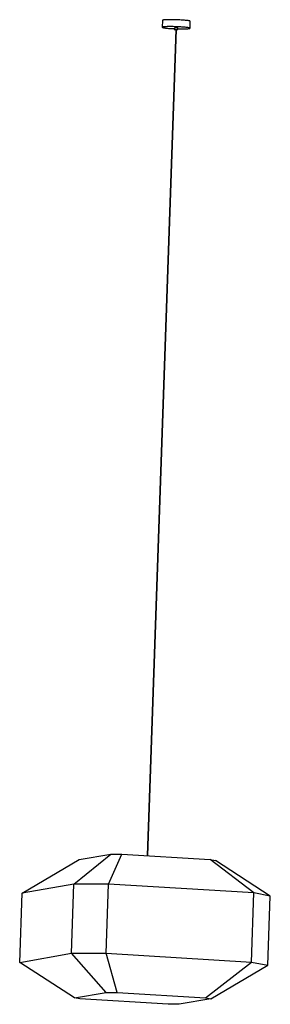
# Model space of a CAD drawing. Header units: millimetres. Extents: x -354 to 367, y -17 to 2819.
import ezdxf

# ---------------------------------------------------------------- set-up
doc = ezdxf.new("R2010")
doc.units = ezdxf.units.MM

msp = doc.modelspace()

# ---------------------------------------------------------------- linework, layer by layer
at = {"color": 7, "linetype": 'Continuous', "lineweight": 25}
for p, q in [((57.1, 2816.9), (56.4, 2797)), ((136.4, 2794.2), (137.1, 2814.1)), ((95.2, 2790.6), (13.2, 411.3)), ((15.2, 411.2), (97.2, 2790.6)), ((91.4, 2795.8), (91.2, 2790.8)), ((101.2, 2790.4), (101.4, 2795.4)), ((-346.7, 303.2), (-182.2, 399.9)), ((-197.5, 329.2), (-91.6, 415.7)), ((-182.2, 399.9), (-91.6, 415.7)), ((-98.4, 329.3), (-59.7, 415.7)), ((-91.6, 415.7), (-59.7, 415.7)), ((-59.7, 415.7), (194.5, 400.3)), ((320.4, 303.8), (194.5, 400.3)), ((194.5, 400.3), (209.7, 397.4)), ((367.4, 294.8), (209.7, 397.4)), ((-197.5, 329.2), (-346.7, 303.2)), ((-204.4, 129.9), (-197.5, 329.2)), ((-98.4, 329.3), (-197.5, 329.2)), ((-105.3, 129.9), (-98.4, 329.3)), ((320.4, 303.8), (-98.4, 329.3)), ((-353.6, 103.8), (-346.7, 303.2)), ((313.5, 104.5), (320.4, 303.8)), ((367.4, 294.8), (320.4, 303.8)), ((360.5, 95.5), (367.4, 294.8)), ((-353.6, 103.8), (-204.4, 129.9)), ((-105.3, 17.1), (-204.4, 129.9)), ((-204.4, 129.9), (-105.3, 129.9)), ((-73.4, 17.1), (-105.3, 129.9)), ((-105.3, 129.9), (313.5, 104.5)), ((-195.9, 1.3), (-353.6, 103.8)), ((180.8, 1.6), (313.5, 104.5)), ((195.9, -1.3), (360.5, 95.5)), ((313.5, 104.5), (360.5, 95.5)), ((-195.9, 1.3), (-105.3, 17.1)), ((-180.8, -1.6), (-195.9, 1.3)), ((-105.3, 17.1), (-73.4, 17.1)), ((-73.4, 17.1), (180.8, 1.6)), ((180.8, 1.6), (195.9, -1.3)), ((73.4, -17.1), (-180.8, -1.6)), ((105.3, -17.1), (73.4, -17.1)), ((195.9, -1.3), (105.3, -17.1))]:
    msp.add_line(p, q, dxfattribs=at)
at = {"color": 7, "linetype": 'Continuous', "lineweight": 25, "flags": 128}
for points in [[(110.5, 2817.9), (106.9, 2818.1), (103.3, 2818.2), (99.5, 2818.4), (95.8, 2818.5), (92.1, 2818.6), (88.4, 2818.7), (84.7, 2818.8), (81.2, 2818.8), (77.9, 2818.8), (74.7, 2818.8), (71.7, 2818.7), (68.9, 2818.6), (66.4, 2818.5), (64.1, 2818.3), (62.1, 2818.2), (60.5, 2818), (59.1, 2817.8), (58.1, 2817.5), (57.5, 2817.3), (57.1, 2817), (57.1, 2816.9)], [(137.1, 2814.1), (137.1, 2814.2), (136.9, 2814.5), (136.3, 2814.8), (135.4, 2815.1), (134.2, 2815.4), (132.6, 2815.7), (130.7, 2816), (128.5, 2816.3), (126.1, 2816.6), (123.4, 2816.9), (120.4, 2817.1), (117.3, 2817.4), (114, 2817.6), (110.5, 2817.9)], [(109.8, 2797.9), (106.2, 2798.1), (102.6, 2798.3), (98.8, 2798.5), (95.1, 2798.6), (91.4, 2798.7), (87.7, 2798.8), (84.1, 2798.8), (80.6, 2798.9), (77.2, 2798.9), (74, 2798.8), (71, 2798.8), (68.2, 2798.7), (65.7, 2798.5), (63.4, 2798.4), (61.5, 2798.2), (59.8, 2798), (58.4, 2797.8), (57.4, 2797.6), (56.8, 2797.3), (56.5, 2797.1), (56.5, 2796.8), (56.9, 2796.5), (57.6, 2796.2), (58.7, 2795.9), (60.1, 2795.6), (61.8, 2795.3), (63.8, 2795), (66.2, 2794.7), (68.7, 2794.4), (71.6, 2794.1), (74.6, 2793.8), (77.8, 2793.6), (81.2, 2793.4), (84.8, 2793.1), (88.4, 2793), (91.3, 2792.8)], [(97.9, 2790.9), (96.6, 2791), (95.2, 2791), (93.9, 2791), (92.8, 2791), (92, 2790.9), (91.4, 2790.9), (91.2, 2790.8), (91.4, 2790.7), (92, 2790.6), (92.8, 2790.5), (93.9, 2790.4), (95.2, 2790.3), (95.2, 2790.3)], [(97.2, 2790.2), (97.9, 2790.2), (99.1, 2790.2), (100.1, 2790.2), (100.8, 2790.3), (101.2, 2790.4), (101.2, 2790.5), (100.8, 2790.6), (100.1, 2790.7), (99.1, 2790.8), (97.9, 2790.9)], [(101.3, 2792.5), (103.3, 2792.4), (107, 2792.4), (110.5, 2792.3), (114, 2792.3), (117.3, 2792.3), (120.4, 2792.4), (123.3, 2792.5), (125.9, 2792.6), (128.3, 2792.7), (130.4, 2792.9), (132.2, 2793), (133.7, 2793.2), (134.9, 2793.5), (135.8, 2793.7), (136.2, 2794), (136.4, 2794.2), (136.2, 2794.5), (135.6, 2794.8), (134.7, 2795.1), (133.5, 2795.4), (131.9, 2795.7), (130, 2796), (127.8, 2796.3), (125.4, 2796.6), (122.7, 2796.9), (119.8, 2797.2), (116.6, 2797.5), (113.3, 2797.7), (109.8, 2797.9)]]:
    msp.add_lwpolyline(points, dxfattribs=at)
at = {"color": 7, "linetype": 'Continuous', "lineweight": 25}
for centre, radius, start, end in [((95.1, 2774.9), 21.2, 81.9754, 100.088), ((96, 2786.3), 4.39, 82.2932, 99.7702), ((96.7, 2789.2), 1.45, 68.6398, 95.4161), ((98.4, 2786.1), 9.75, 72.1281, 91.9278)]:
    msp.add_arc(centre, radius, start, end, dxfattribs=at)

doc.saveas('drawing.dxf')
